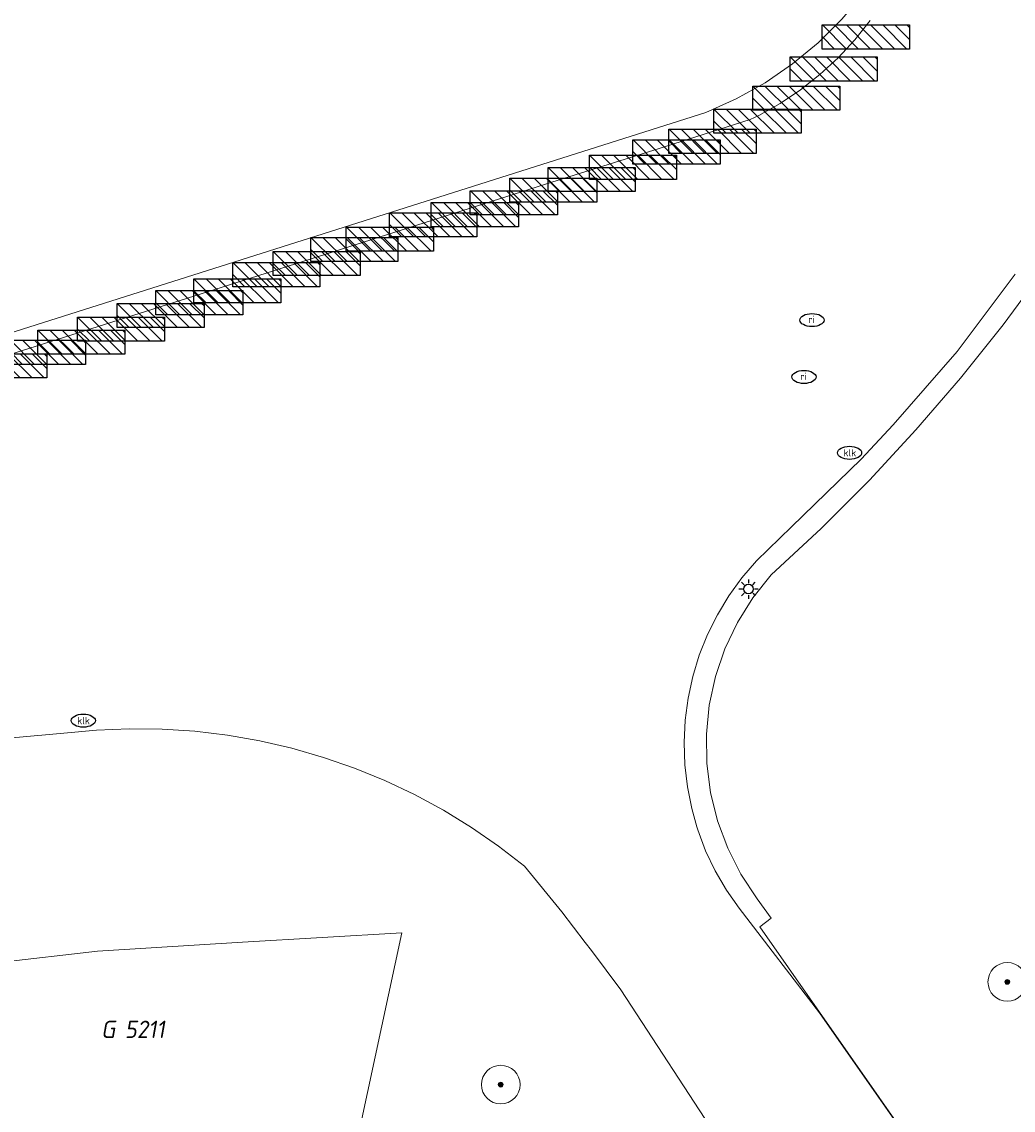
# Model space of a CAD drawing. Header units: metres. Extents: x 253395 to 254027, y 592765 to 593194.
# Tile 46 of 173: x 253481 to 253502, y 592924 to 592946. Entities that reach past the tile are written whole.
import ezdxf
from ezdxf.enums import TextEntityAlignment as Align
from ezdxf.lldxf.tags import DXFTag

# ---------------------------------------------------------------- set-up
doc = ezdxf.new("R2010")
doc.units = ezdxf.units.M
for name, color, linetype, lineweight in [('B-WE-GR-BOOM-S', 254, 'Continuous', 25), ('B-WE-GR-GROENVOORZIENING-GV', 254, 'Continuous', 18), ('B-WE-IE-MEUBILAIR-S', 254, 'Continuous', 25), ('B-WE-IE-MEUBILAIR_WEGMEUBILAIR-S', 254, 'Continuous', 25), ('B-WE-KG-GRENS_PERCEEL-G', 254, 'KG-PERCEEL-SO', 18), ('B-WE-KG-GRENS_PERCEEL-S', 254, 'Continuous', 25), ('B-WE-OG-TERREIN_BEGROEID-GV', 254, 'Continuous', 18), ('B-WE-OG-TERREIN_ERF-GV', 254, 'Continuous', 18), ('B-WE-VH-ONVERHARD_ZAND-GV', 254, 'Continuous', 18), ('B-WE-VH-OPENVERHARDING-GV', 254, 'Continuous', 18)]:
    doc.layers.add(name, color=color, linetype=linetype, lineweight=lineweight)
doc.styles.add('NLCS-ISO', font='txt')
doc.styles.get("Standard").update_dxf_attribs({"font": 'simplex.shx'})
tags = doc.linetypes.add('KG-PERCEEL-SO', pattern='A,5.5,-2,["P",Standard,S=1.8,R=0,X=-0.5,Y=-0.9],-2,5.5,-2,[5,NLCS.SHX,S=0.75,R=0,X=0,Y=0],-2', length=19).pattern_tags.tags
tags[6] = DXFTag(74, 10)

# ---------------------------------------------------------------- blocks, each defined once
blk = doc.blocks.new('SIE-MEUBILAIR_PAAL_LICHTMAST-SO')
for points in [[(-0.62, 0), (-1, 0)], [(-0.71, 0.71), (-0.44, 0.44)], [(0, 1), (0, 0.62)], [(0.44, 0.44), (0.71, 0.71)], [(1, 0), (0.62, 0)], [(-0.71, -0.71), (-0.44, -0.44)], [(0, -0.62), (0, -1)], [(0.44, -0.44), (0.71, -0.71)]]:
    blk.add_lwpolyline(points)
blk.add_circle((0, 0), 0.5)
blk = doc.blocks.new('SIE-MEUBILAIR_PUT_RIOOLPUT-SO')
blk.add_ellipse((0, 0), major_axis=(1.25, 0), ratio=0.54)
at = {"style": 'NLCS-ISO'}
blk.add_text('ri', height=0.75, dxfattribs=at).set_placement((-0.04, 0.07), align=Align.MIDDLE_CENTER)
blk = doc.blocks.new('SIE-MEUBILAIR_PUT_KOLK-SO')
blk.add_ellipse((0, 0), major_axis=(1.25, 0), ratio=0.54)
at = {"style": 'NLCS-ISO'}
blk.add_text('klk', height=0.75, dxfattribs=at).set_placement((0.03, 0), align=Align.MIDDLE_CENTER)
blk = doc.blocks.new('SIE-WEG_FIETSREK-SO')
for p, q in [((-4.5, 1.25), (-2, -1.25)), ((-3.25, 1.25), (-0.75, -1.25)), ((-2, 1.25), (0.5, -1.25)), ((-0.75, 1.25), (1.75, -1.25)), ((0.5, 1.25), (3, -1.25)), ((1.76, 1.25), (4.26, -1.25)), ((3.01, 1.25), (4.5, -0.24)), ((4.26, 1.25), (4.5, 1.01)), ((-4.5, 0), (-3.25, -1.25))]:
    blk.add_line(p, q)
at = {"flags": 128}
blk.add_lwpolyline([(4.51, -1.25), (-4.51, -1.25), (-4.51, 1.25), (4.51, 1.25), (4.51, -1.25)], close=True, dxfattribs=at)
blk = doc.blocks.new('SGR-BOOM_GBKN-SO')
at = {"linetype": 'ByBlock', "lineweight": 18}
h = blk.add_hatch(color=0, dxfattribs=at)
h.dxf.hatch_style = 1
edge = h.paths.add_edge_path()
edge.add_arc((0, 0), 0.25, 0, 360)
at = {"color": 0, "linetype": 'ByBlock', "lineweight": 18}
for radius in [2, 0.25]:
    blk.add_circle((0, 0), radius, dxfattribs=at)
at = {"color": 0, "linetype": 'ByBlock', "lineweight": 18, "style": 'NLCS-ISO'}
blk.add_attdef('SOORT', (2.5, 0), '', height=1.5, dxfattribs=at)
blk = doc.blocks.new('SKG-PERCEELNUMMER-SO')
at = {"style": 'NLCS-ISO', "oblique": 10, "flags": 1}
for tag, p in [('GEMEENTECODE', (0, 2.55)), ('PERCEELGROOTTE', (0, -2.45))]:
    blk.add_attdef(tag, text='', height=1.8, dxfattribs=at).set_placement(p, align=Align.MIDDLE_CENTER)
at = {"style": 'NLCS-ISO', "oblique": 10}
blk.add_attdef('SECTIE', text='', height=1.8, dxfattribs=at).set_placement((-0.5, 0), align=Align.MIDDLE_RIGHT)
blk.add_attdef('PERCEELNUMMER', text='', height=1.8, dxfattribs=at).set_placement((0.5, 0), align=Align.MIDDLE_LEFT)

msp = doc.modelspace()

# ---------------------------------------------------------------- linework, layer by layer
at = {"layer": 'B-WE-GR-GROENVOORZIENING-GV'}
msp.add_lwpolyline([(253501.553, 592941.05), (253500.352, 592939.448), (253499.028, 592937.927), (253498.36, 592937.22), (253496.918, 592935.815), (253496.192, 592935.112), (253495.893, 592934.762), (253495.624, 592934.389), (253495.386, 592933.995), (253495.181, 592933.583), (253495.011, 592933.155), (253494.876, 592932.715), (253494.778, 592932.265), (253494.718, 592931.809), (253494.695, 592931.349), (253494.71, 592930.889), (253494.763, 592930.432), (253494.853, 592929.98), (253494.961, 592929.604), (253494.98, 592929.538), (253495.142, 592929.107), (253495.34, 592928.692), (253495.571, 592928.294), (253495.834, 592927.916), (253497.499, 592925.749), (253513.043, 592903.536)], dxfattribs=at)
at = {"layer": 'B-WE-KG-GRENS_PERCEEL-G'}
for points in [[(253495.146, 592944.398), (253495.775, 592944.678), (253496.376, 592945.013), (253496.943, 592945.403), (253497.473, 592945.842), (253497.961, 592946.328), (253498.402, 592946.856), (253498.793, 592947.422)], [(253501.301, 592940.003), (253502.349, 592941.422), (253503.352, 592942.874), (253504.309, 592944.356), (253505.22, 592945.867)], [(253460.215, 592933.313), (253477.028, 592938.652), (253495.146, 592944.398)], [(253496.497, 592934.821), (253497.533, 592935.785), (253498.533, 592936.786), (253499.495, 592937.824), (253500.418, 592938.897), (253501.301, 592940.003)], [(253496.207, 592928.114), (253495.873, 592928.619), (253495.599, 592929.159), (253495.388, 592929.726), (253495.243, 592930.314), (253495.165, 592930.914), (253495.157, 592931.519), (253495.218, 592932.121), (253495.346, 592932.713), (253495.542, 592933.286), (253495.801, 592933.833), (253496.121, 592934.347), (253496.497, 592934.821)], [(253496.501, 592927.714), (253496.207, 592928.114)], [(253496.501, 592927.714), (253496.263, 592927.531)], [(253512.923, 592903.709), (253496.263, 592927.531)]]:
    msp.add_lwpolyline(points, dxfattribs=at)
at = {"layer": 'B-WE-OG-TERREIN_BEGROEID-GV'}
for points in [[(253495.449, 592923.066), (253493.387, 592926.227), (253492.777, 592927.041), (253492.649, 592927.209), (253492.166, 592927.84), (253491.394, 592928.789), (253490.855, 592929.204), (253490.295, 592929.59), (253489.714, 592929.946), (253489.116, 592930.269), (253488.501, 592930.56), (253487.871, 592930.818), (253487.228, 592931.041), (253486.574, 592931.23), (253485.911, 592931.383), (253485.241, 592931.5), (253484.566, 592931.582), (253483.887, 592931.626), (253483.206, 592931.634), (253482.526, 592931.606), (253481.849, 592931.541), (253479.858, 592931.364)], [(253466.621, 592923.055), (253468.666, 592923.901), (253470.619, 592924.611), (253472.869, 592925.252), (253474.664, 592925.711), (253476.573, 592926.148), (253478.528, 592926.493), (253480.505, 592926.793), (253482.551, 592927.025), (253485.552, 592927.214), (253488.848, 592927.404), (253487.589, 592921.534)]]:
    msp.add_lwpolyline(points, dxfattribs=at)
at = {"layer": 'B-WE-OG-TERREIN_ERF-GV'}
msp.add_lwpolyline([(253477.288, 592938.295), (253485.41, 592940.872), (253491.96, 592942.956), (253494.311, 592943.697), (253496.064, 592944.251), (253496.241, 592944.333), (253496.685, 592944.583), (253497.109, 592944.866), (253497.509, 592945.182), (253497.884, 592945.528), (253498.231, 592945.901), (253498.547, 592946.301)], dxfattribs=at)
at = {"layer": 'B-WE-VH-ONVERHARD_ZAND-GV'}
msp.add_lwpolyline([(253487.589, 592921.534), (253488.848, 592927.404), (253485.552, 592927.214), (253482.551, 592927.025), (253480.505, 592926.793), (253478.528, 592926.493), (253476.573, 592926.148), (253474.664, 592925.711), (253472.869, 592925.252), (253470.619, 592924.611), (253468.666, 592923.901), (253466.621, 592923.055)], dxfattribs=at)
at = {"layer": 'B-WE-VH-OPENVERHARDING-GV'}
for points in [[(253498.547, 592946.301), (253498.231, 592945.901), (253497.884, 592945.528), (253497.509, 592945.182), (253497.109, 592944.866), (253496.685, 592944.583), (253496.241, 592944.333), (253496.064, 592944.251), (253494.311, 592943.697), (253491.96, 592942.956), (253485.41, 592940.872), (253477.288, 592938.295)], [(253513.043, 592903.536), (253497.499, 592925.749), (253495.834, 592927.916), (253495.571, 592928.294), (253495.34, 592928.692), (253495.142, 592929.107), (253494.98, 592929.538), (253494.961, 592929.604), (253494.853, 592929.98), (253494.763, 592930.432), (253494.71, 592930.889), (253494.695, 592931.349), (253494.718, 592931.809), (253494.778, 592932.265), (253494.876, 592932.715), (253495.011, 592933.155), (253495.181, 592933.583), (253495.386, 592933.995), (253495.624, 592934.389), (253495.893, 592934.762), (253496.192, 592935.112), (253496.918, 592935.815), (253498.36, 592937.22), (253499.028, 592937.927), (253500.352, 592939.448), (253501.553, 592941.05)], [(253479.858, 592931.364), (253481.849, 592931.541), (253482.526, 592931.606), (253483.206, 592931.634), (253483.887, 592931.626), (253484.566, 592931.582), (253485.241, 592931.5), (253485.911, 592931.383), (253486.574, 592931.23), (253487.228, 592931.041), (253487.871, 592930.818), (253488.501, 592930.56), (253489.116, 592930.269), (253489.714, 592929.946), (253490.295, 592929.59), (253490.855, 592929.204), (253491.394, 592928.789), (253492.166, 592927.84), (253492.649, 592927.209), (253492.777, 592927.041), (253493.387, 592926.227), (253495.449, 592923.066)]]:
    msp.add_lwpolyline(points, dxfattribs=at)

# ---------------------------------------------------------------- block references
at = {"layer": 'B-WE-GR-BOOM-S', "xscale": 0.2, "yscale": 0.2, "zscale": 0.2}
for p in [(253501.388, 592926.391), (253490.899, 592924.264)]:
    msp.add_blockref('SGR-BOOM_GBKN-SO', p, dxfattribs=at)
at = {"layer": 'B-WE-IE-MEUBILAIR-S', "xscale": 0.2, "yscale": 0.2, "zscale": 0.2}
for name, p in [('SIE-MEUBILAIR_PUT_RIOOLPUT-SO', (253497.344, 592940.099)), ('SIE-MEUBILAIR_PUT_RIOOLPUT-SO', (253497.178, 592938.92)), ('SIE-MEUBILAIR_PUT_KOLK-SO', (253498.122, 592937.349)), ('SIE-MEUBILAIR_PAAL_LICHTMAST-SO', (253496.029, 592934.527)), ('SIE-MEUBILAIR_PUT_KOLK-SO', (253482.254, 592931.802))]:
    msp.add_blockref(name, p, dxfattribs=at)
at = {"layer": 'B-WE-IE-MEUBILAIR_WEGMEUBILAIR-S', "xscale": 0.2, "yscale": 0.2, "zscale": 0.2}
for p in [(253498.459, 592945.963), (253497.795, 592945.299), (253497.019, 592944.695), (253496.215, 592944.219), (253495.285, 592943.801), (253494.539, 592943.58), (253493.636, 592943.263), (253492.782, 592943.01), (253491.989, 592942.791), (253491.171, 592942.525), (253490.362, 592942.281), (253489.5, 592942.073), (253488.603, 592941.773), (253487.868, 592941.559), (253487.089, 592941.27), (253486.252, 592941.04), (253485.446, 592940.704), (253484.656, 592940.458), (253483.855, 592940.195), (253483.037, 592939.912), (253482.215, 592939.64), (253481.396, 592939.43), (253480.594, 592939.149)]:
    msp.add_blockref('SIE-WEG_FIETSREK-SO', p, dxfattribs=at)
at = {"layer": 'B-WE-KG-GRENS_PERCEEL-S', "xscale": 0.2, "yscale": 0.2, "zscale": 0.2}
msp.add_blockref('SKG-PERCEELNUMMER-SO', (253483.014, 592925.408), dxfattribs=at).add_auto_attribs({'PERCEELNUMMER': '5211', 'SECTIE': 'G'})

doc.saveas('drawing.dxf')
